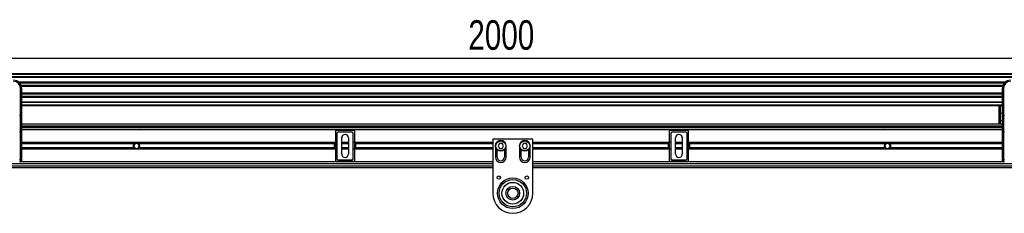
# Model space of a CAD drawing. Header units: millimetres. Extents: x 0 to 420, y 0 to 297.
# Tile 12 of 17: x 89 to 189, y 210 to 230. Entities that reach past the tile are written whole.
import ezdxf

# ---------------------------------------------------------------- set-up
doc = ezdxf.new("R2010")
doc.units = ezdxf.units.MM
doc.layers.add('QUOTE', color=174, linetype='Continuous')
doc.styles.add('SLDTEXTSTYLE3', font='TXT', dxfattribs={"width": 0.75})
doc.dimstyles.new('SLDDIMSTYLE0', dxfattribs={"dimtxt": 3, "dimasz": 3, "dimexe": 0, "dimexo": 0.0625, "dimgap": 0.75, "dimtad": 1, "dimlfac": 12.292419, "dimrnd": 1e-09, "dimzin": 12, "dimdsep": 46, "dimtxsty": 'SLDTEXTSTYLE3', "dimsah": 1, "dimcen": 0.09, "dimadec": 0, "dimazin": 3, "dimtfac": 1, "dimtdec": 3, "dimtofl": 0, "dimtmove": 0, "dimatfit": 3, "dimfxl": 0, "dimfrac": 2, "dimtolj": 1, "dimtzin": 12, "dimarcsym": 0})

# ---------------------------------------------------------------- blocks, each defined once
blk = doc.blocks.new('_D')
at = {"layer": 'QUOTE'}
for p, q in [((58.019, 218.815), (58.019, 227.703)), ((220.721, 218.815), (220.721, 227.703)), ((220.721, 225.703), (58.019, 225.703))]:
    blk.add_line(p, q, dxfattribs=at)
for points in [[(58.019, 225.703), (61.019, 225.203), (61.019, 226.203)], [(220.721, 225.703), (217.721, 226.203), (217.721, 225.203)]]:
    blk.add_solid(points, dxfattribs=at)
at = {"layer": 'QUOTE', "insert": (134.936, 229.571), "char_height": 3, "attachment_point": 1, "style": 'SLDTEXTSTYLE3'}
blk.add_mtext('2000', dxfattribs=at)

msp = doc.modelspace()

# ---------------------------------------------------------------- linework, layer by layer
at = {"color": 7, "linetype": 'Continuous', "lineweight": 25}
for p, q in [((220.72066, 224.13668), (58.01876, 224.13668)), ((220.72066, 224.05533), (58.01876, 224.05533)), ((220.72066, 223.81127), (58.01876, 223.81127)), ((220.72066, 223.76978), (58.01876, 223.76978)), ((189.44126, 223.29061), (89.29815, 223.29061)), ((189.34762, 223.19623), (89.3918, 223.19623)), ((189.20647, 222.9531), (89.53295, 222.9531)), ((89.4609, 219.9279), (89.4609, 222.67236)), ((89.58293, 222.67236), (89.4609, 222.67236)), ((189.17463, 222.8432), (89.56479, 222.8432)), ((89.58293, 222.67236), (89.58293, 221.95447)), ((189.15649, 222.17612), (89.58293, 222.17612)), ((189.15649, 222.06621), (89.58293, 222.06621)), ((89.58293, 221.95447), (89.58293, 221.43782)), ((189.15649, 221.95447), (189.15649, 222.67236)), ((189.15649, 222.67236), (189.27852, 222.67236)), ((189.15649, 221.43782), (189.15649, 221.95447)), ((189.27852, 222.67236), (189.27852, 219.9279)), ((189.15649, 221.82309), (89.58293, 221.82309)), ((189.15649, 221.7287), (89.58293, 221.7287)), ((89.58293, 221.43782), (89.58293, 219.9279)), ((189.15649, 221.24953), (89.58293, 221.24953)), ((189.15649, 221.20804), (89.58293, 221.20804)), ((189.15649, 220.96399), (89.58293, 220.96399)), ((189.15649, 219.9279), (189.15649, 221.43782)), ((189.15649, 220.88264), (89.58293, 220.88264)), ((188.81652, 220.14651), (188.81652, 220.88264)), ((188.93855, 220.14651), (188.81652, 220.14651)), ((188.81652, 219.24688), (188.81652, 220.14651)), ((188.93855, 220.88264), (188.93855, 220.14651)), ((188.93855, 220.14651), (188.93855, 219.34684)), ((188.93855, 220.14651), (189.15649, 220.14651)), ((89.37955, 219.9279), (89.4609, 219.9279)), ((89.4609, 218.20888), (89.4609, 219.9279)), ((89.58293, 219.9279), (89.4609, 219.9279)), ((89.58293, 219.9279), (89.58293, 218.26045)), ((189.15649, 219.01157), (89.58293, 219.01157)), ((188.81652, 219.01157), (188.81652, 219.24688)), ((188.93855, 219.34684), (188.93855, 219.01157)), ((189.15649, 219.34684), (188.93855, 219.34684)), ((189.15649, 218.26045), (189.15649, 219.9279)), ((189.27852, 219.9279), (189.15649, 219.9279)), ((189.27852, 219.9279), (189.35987, 219.9279)), ((189.27852, 219.9279), (189.27852, 218.20888)), ((89.4609, 218.20888), (89.37955, 218.20888)), ((89.4609, 215.42293), (89.4609, 218.20888)), ((89.58293, 218.84887), (189.15649, 218.84887)), ((89.58293, 218.72684), (189.15649, 218.72684)), ((189.15649, 218.64549), (89.58293, 218.64549)), ((189.15649, 218.44211), (89.58293, 218.44211)), ((89.58293, 218.26045), (89.58293, 215.4745)), ((101.45113, 218.72684), (101.54152, 218.64549)), ((101.94827, 218.64549), (102.03866, 218.72684)), ((121.44609, 218.33036), (121.44609, 215.29983)), ((123.35642, 218.37103), (121.48677, 218.37103)), ((121.58545, 218.09216), (121.58368, 218.09393)), ((121.58368, 218.09393), (121.58368, 215.53625)), ((121.58545, 218.09216), (121.58545, 215.53803)), ((121.7057, 218.21596), (121.70747, 218.21418)), ((123.13749, 218.21596), (121.7057, 218.21596)), ((123.13571, 218.21418), (121.70747, 218.21418)), ((123.13571, 218.21418), (123.13749, 218.21596)), ((123.25951, 218.09393), (123.25773, 218.09216)), ((123.25773, 215.53803), (123.25773, 218.09216)), ((123.25951, 215.53625), (123.25951, 218.09393)), ((123.39709, 215.29983), (123.39709, 218.33036)), ((139.07594, 218.72684), (139.16633, 218.64549)), ((139.57308, 218.64549), (139.66347, 218.72684)), ((155.34232, 218.33036), (155.34232, 215.29983)), ((157.25265, 218.37103), (155.383, 218.37103)), ((155.48168, 218.09216), (155.47991, 218.09393)), ((155.47991, 218.09393), (155.47991, 215.53625)), ((155.48168, 218.09216), (155.48168, 215.53803)), ((155.60193, 218.21596), (155.6037, 218.21418)), ((157.03372, 218.21596), (155.60193, 218.21596)), ((157.03194, 218.21418), (155.6037, 218.21418)), ((157.03194, 218.21418), (157.03372, 218.21596)), ((157.15574, 218.09393), (157.15396, 218.09216)), ((157.15396, 215.53803), (157.15396, 218.09216)), ((157.15574, 215.53625), (157.15574, 218.09393)), ((157.29332, 215.29983), (157.29332, 218.33036)), ((176.70075, 218.72684), (176.79114, 218.64549)), ((177.1979, 218.64549), (177.28829, 218.72684)), ((188.81652, 218.64549), (188.81652, 218.72684)), ((188.93855, 218.72684), (188.93855, 218.64549)), ((189.15649, 215.4745), (189.15649, 218.26045)), ((189.35987, 218.20888), (189.27852, 218.20888)), ((189.27852, 218.20888), (189.27852, 215.42293)), ((121.58368, 217.1527), (89.58293, 217.1527)), ((101.06079, 217.06451), (89.58293, 217.06451)), ((101.00848, 217.01781), (89.58293, 217.01781)), ((101.09555, 217.05914), (100.95464, 216.81509)), ((101.37735, 217.05914), (101.09555, 217.05914)), ((101.51826, 216.81509), (101.37735, 217.05914)), ((121.36475, 217.06451), (101.41211, 217.06451)), ((121.36475, 217.01781), (101.46442, 217.01781)), ((121.36475, 216.47749), (121.36475, 217.1527)), ((122.07585, 216.00158), (122.07585, 217.6286)), ((122.76733, 217.1527), (122.07585, 217.1527)), ((122.76733, 217.06451), (122.07585, 217.06451)), ((122.76733, 217.01781), (122.07585, 217.01781)), ((122.76733, 217.6286), (122.76733, 216.00158)), ((137.41728, 217.1527), (123.25951, 217.1527)), ((123.47844, 217.1527), (123.47844, 216.47749)), ((137.41728, 217.06451), (123.47844, 217.06451)), ((137.41728, 217.01781), (123.47844, 217.01781)), ((141.48483, 217.50657), (137.41728, 217.50657)), ((137.41728, 217.50657), (137.41728, 212.01539)), ((138.08989, 217.05914), (137.94899, 216.81509)), ((138.3717, 217.05914), (138.08989, 217.05914)), ((138.5126, 216.81509), (138.3717, 217.05914)), ((140.53042, 217.05914), (140.38951, 216.81509)), ((140.81223, 217.05914), (140.53042, 217.05914)), ((140.95313, 216.81509), (140.81223, 217.05914)), ((141.48483, 212.01539), (141.48483, 217.50657)), ((155.47991, 217.1527), (141.48483, 217.1527)), ((155.26098, 217.06451), (141.48483, 217.06451)), ((155.26098, 217.01781), (141.48483, 217.01781)), ((155.26098, 216.47749), (155.26098, 217.1527)), ((155.97208, 216.00158), (155.97208, 217.6286)), ((156.66356, 217.1527), (155.97208, 217.1527)), ((156.66356, 217.06451), (155.97208, 217.06451)), ((156.66356, 217.01781), (155.97208, 217.01781)), ((156.66356, 217.6286), (156.66356, 216.00158)), ((189.15649, 217.1527), (157.15574, 217.1527)), ((157.37467, 217.1527), (157.37467, 216.47749)), ((177.32731, 217.06451), (157.37467, 217.06451)), ((177.275, 217.01781), (157.37467, 217.01781)), ((177.36206, 217.05914), (177.22116, 216.81509)), ((177.64387, 217.05914), (177.36206, 217.05914)), ((177.78477, 216.81509), (177.64387, 217.05914)), ((189.15649, 217.06451), (177.67862, 217.06451)), ((189.15649, 217.01781), (177.73094, 217.01781)), ((101.00848, 216.61237), (89.58293, 216.61237)), ((101.06079, 216.56567), (89.58293, 216.56567)), ((121.58368, 216.47749), (89.58293, 216.47749)), ((100.95464, 216.81509), (101.09555, 216.57104)), ((101.09555, 216.57104), (101.37735, 216.57104)), ((101.37735, 216.57104), (101.51826, 216.81509)), ((121.36475, 216.56567), (101.41211, 216.56567)), ((121.36475, 216.61237), (101.46442, 216.61237)), ((122.76733, 216.61237), (122.07585, 216.61237)), ((122.76733, 216.56567), (122.07585, 216.56567)), ((122.76733, 216.47749), (122.07585, 216.47749)), ((137.41728, 216.47749), (123.25951, 216.47749)), ((137.41728, 216.61237), (123.47844, 216.61237)), ((137.41728, 216.56567), (123.47844, 216.56567)), ((137.68168, 216.81509), (137.68168, 215.67618)), ((137.86472, 215.67618), (137.86472, 216.43352)), ((137.94899, 216.81509), (138.08989, 216.57104)), ((138.08989, 216.57104), (138.3717, 216.57104)), ((138.3717, 216.57104), (138.5126, 216.81509)), ((138.59687, 216.43352), (138.59687, 215.67618)), ((138.77991, 215.67618), (138.77991, 216.81509)), ((140.1222, 216.81509), (140.1222, 215.67618)), ((140.30524, 215.67618), (140.30524, 216.43352)), ((140.38951, 216.81509), (140.53042, 216.57104)), ((140.53042, 216.57104), (140.81223, 216.57104)), ((140.81223, 216.57104), (140.95313, 216.81509)), ((141.0374, 216.43352), (141.0374, 215.67618)), ((141.22044, 215.67618), (141.22044, 216.81509)), ((155.26098, 216.61237), (141.48483, 216.61237)), ((155.26098, 216.56567), (141.48483, 216.56567)), ((155.47991, 216.47749), (141.48483, 216.47749)), ((156.66356, 216.61237), (155.97208, 216.61237)), ((156.66356, 216.56567), (155.97208, 216.56567)), ((156.66356, 216.47749), (155.97208, 216.47749)), ((189.15649, 216.47749), (157.15574, 216.47749)), ((177.275, 216.61237), (157.37467, 216.61237)), ((177.32731, 216.56567), (157.37467, 216.56567)), ((177.22116, 216.81509), (177.36206, 216.57104)), ((177.36206, 216.57104), (177.64387, 216.57104)), ((177.64387, 216.57104), (177.78477, 216.81509)), ((189.15649, 216.56567), (177.67862, 216.56567)), ((189.15649, 216.61237), (177.73094, 216.61237)), ((137.41728, 214.9847), (73.06868, 214.9847)), ((89.37955, 215.42293), (89.4609, 215.42293)), ((89.4609, 215.18807), (89.37955, 215.18807)), ((89.4609, 215.18807), (89.4609, 215.42293)), ((137.41728, 215.18807), (89.4609, 215.18807)), ((89.58293, 215.4745), (89.58293, 215.3101)), ((121.48677, 215.25915), (123.35642, 215.25915)), ((121.58368, 215.53625), (121.58545, 215.53803)), ((121.70747, 215.416), (121.7057, 215.41423)), ((121.7057, 215.41423), (123.13749, 215.41423)), ((121.70747, 215.416), (123.13571, 215.416)), ((123.13749, 215.41423), (123.13571, 215.416)), ((123.25773, 215.53803), (123.25951, 215.53625)), ((189.27852, 215.18807), (141.48483, 215.18807)), ((205.67073, 214.9847), (141.48483, 214.9847)), ((155.383, 215.25915), (157.25265, 215.25915)), ((155.47991, 215.53625), (155.48168, 215.53803)), ((155.6037, 215.416), (155.60193, 215.41423)), ((155.60193, 215.41423), (157.03372, 215.41423)), ((155.6037, 215.416), (157.03194, 215.416)), ((157.03372, 215.41423), (157.03194, 215.416)), ((157.15396, 215.53803), (157.15574, 215.53625)), ((189.15649, 215.3101), (189.15649, 215.4745)), ((189.27852, 215.42293), (189.35987, 215.42293)), ((189.27852, 215.42293), (189.27852, 215.18807)), ((189.35987, 215.18807), (189.27852, 215.18807)), ((58.01876, 214.61862), (137.41728, 214.61862)), ((60.25591, 214.78132), (137.41728, 214.78132)), ((141.48483, 214.78132), (217.35833, 214.78132)), ((141.48483, 214.61862), (218.05106, 214.61862))]:
    msp.add_line(p, q, dxfattribs=at)
at = {"color": 7, "linetype": 'Continuous', "lineweight": 25, "flags": 128}
for points in [[(89.58293, 218.26045), (89.58058, 218.25039), (89.57364, 218.24071), (89.56236, 218.23179), (89.54719, 218.22398), (89.52869, 218.21757), (89.5076, 218.2128), (89.48471, 218.20987), (89.4609, 218.20888)], [(189.27852, 218.20888), (189.25471, 218.20987), (189.23182, 218.2128), (189.21072, 218.21757), (189.19223, 218.22398), (189.17705, 218.23179), (189.16578, 218.24071), (189.15883, 218.25039), (189.15649, 218.26045)], [(89.58293, 215.4745), (89.58058, 215.46444), (89.57364, 215.45476), (89.56236, 215.44585), (89.54719, 215.43803), (89.52869, 215.43162), (89.5076, 215.42685), (89.48471, 215.42392), (89.4609, 215.42293)], [(189.27852, 215.42293), (189.25471, 215.42392), (189.23182, 215.42685), (189.21072, 215.43162), (189.19223, 215.43803), (189.17705, 215.44585), (189.16578, 215.45476), (189.15883, 215.46444), (189.15649, 215.4745)]]:
    msp.add_lwpolyline(points, dxfattribs=at)
at = {"color": 7, "linetype": 'Continuous', "lineweight": 25}
for centre, radius in [((138.23079, 216.81509), 0.52878), ((138.23079, 216.81509), 0.50438), ((140.67132, 216.81509), 0.52878), ((140.67132, 216.81509), 0.50438), ((138.02742, 213.60173), 0.17084), ((139.45106, 212.01539), 1.55208), ((139.45106, 212.01539), 1.55208), ((139.45106, 212.01539), 1.38297), ((139.45106, 212.01539), 1.09824), ((140.8747, 213.60173), 0.17084), ((139.45106, 212.01539), 0.69148), ((139.45106, 212.01539), 0.52878)]:
    msp.add_circle(centre, radius, dxfattribs=at)
for centre, radius, start, end in [((88.76942, 222.67236), 0.81351, 0, 90), ((88.76942, 222.67236), 0.69148, 0, 90), ((189.97, 222.67236), 0.81351, 90, 180), ((189.97, 222.67236), 0.69148, 90, 180), ((188.92851, 219.23463), 0.11266, 84.8889262, 173.7564536), ((122.42159, 217.6286), 0.34574, 0, 180), ((156.31782, 217.6286), 0.34574, 0, 180), ((101.23645, 216.81509), 0.30507, 54.8447195, 125.1552805), ((101.23645, 216.81509), 0.29693, 57.139529, 122.860471), ((138.23079, 216.81509), 0.54912, 0, 180), ((140.67132, 216.81509), 0.54912, 0, 180), ((177.50297, 216.81509), 0.30507, 54.8447195, 125.1552805), ((177.50297, 216.81509), 0.29693, 57.139529, 122.860471), ((101.23645, 216.81509), 0.30507, 234.8447189, 305.1552811), ((101.23645, 216.81509), 0.29693, 237.1395284, 302.8604716), ((122.42159, 216.00158), 0.34574, 180, 0), ((156.31782, 216.00158), 0.34574, 180, 0), ((177.50297, 216.81509), 0.30507, 234.8447189, 305.1552811), ((177.50297, 216.81509), 0.29693, 237.1395284, 302.8604716), ((89.4609, 215.3101), 0.12203, 270, 0), ((138.23079, 215.67618), 0.54912, 180, 0), ((138.23079, 215.67618), 0.36608, 180, 0), ((140.67132, 215.67618), 0.54912, 180, 0), ((140.67132, 215.67618), 0.36608, 180, 0), ((189.27852, 215.3101), 0.12203, 180, 270), ((139.45106, 212.01539), 2.03377, 180, 0)]:
    msp.add_arc(centre, radius, start, end, dxfattribs=at)
for centre, major_axis in [((121.48677, 218.33035), (-0.02876, 0.02876)), ((121.70571, 218.09392), (-0.08629, 0.08629)), ((121.70748, 218.09215), (-0.08629, 0.08629)), ((123.1357, 218.09215), (0.08629, 0.08629)), ((123.13748, 218.09392), (0.08629, 0.08629)), ((123.35641, 218.33035), (0.02876, 0.02876)), ((155.383, 218.33035), (-0.02876, 0.02876)), ((155.60194, 218.09392), (-0.08629, 0.08629)), ((155.60371, 218.09215), (-0.08629, 0.08629)), ((157.03193, 218.09215), (0.08629, 0.08629)), ((157.03371, 218.09392), (0.08629, 0.08629)), ((157.25264, 218.33035), (0.02876, 0.02876)), ((121.48677, 215.29983), (-0.02876, -0.02876)), ((121.70571, 215.53626), (-0.08629, -0.08629)), ((121.70748, 215.53803), (-0.08629, -0.08629)), ((123.1357, 215.53803), (0.08629, -0.08629)), ((123.13748, 215.53626), (0.08629, -0.08629)), ((123.35641, 215.29983), (0.02876, -0.02876)), ((155.383, 215.29983), (-0.02876, -0.02876)), ((155.60194, 215.53626), (-0.08629, -0.08629)), ((155.60371, 215.53803), (-0.08629, -0.08629)), ((157.03193, 215.53803), (0.08629, -0.08629)), ((157.03371, 215.53626), (0.08629, -0.08629)), ((157.25264, 215.29983), (0.02876, -0.02876))]:
    msp.add_ellipse(centre, major_axis=major_axis, ratio=0.99992385, start_param=5.49782522, end_param=7.06854539, dxfattribs=at)
for points, knots in [([(101.00848, 216.61237), (100.99655, 216.62579), (100.98588, 216.64015), (100.96702, 216.67088), (100.95876, 216.68742), (100.94535, 216.72199), (100.94023, 216.73981), (100.93324, 216.77661), (100.9314, 216.79585), (100.93137, 216.83376), (100.9331, 216.85253), (100.94005, 216.88973), (100.94526, 216.9079), (100.95858, 216.94235), (100.96681, 216.95894), (100.98581, 216.98995), (100.99653, 217.00438), (101.00848, 217.01781)], [0, 0, 0, 0, 0.125, 0.125, 0.25, 0.25, 0.375, 0.375, 0.5, 0.5, 0.625, 0.625, 0.75, 0.75, 0.875, 0.875, 1, 1, 1, 1]), ([(101.00848, 217.01781), (101.01613, 217.02641), (101.02491, 217.03522), (101.0428, 217.05112), (101.05213, 217.05841), (101.06079, 217.06451)], [0, 0, 0, 0, 0.5, 0.5, 1, 1, 1, 1]), ([(101.07534, 217.06451), (101.06597, 217.05846), (101.05611, 217.05131), (101.04175, 217.03936), (101.03708, 217.03523), (101.028, 217.02665), (101.02357, 217.02218), (101.01949, 217.01781)], [0, 0, 0, 0, 0.5, 0.5, 0.75, 0.75, 1, 1, 1, 1]), ([(101.45341, 217.01781), (101.44526, 217.02654), (101.43591, 217.03541), (101.41685, 217.05126), (101.40691, 217.05848), (101.39756, 217.06451)], [0, 0, 0, 0, 0.5, 0.5, 1, 1, 1, 1]), ([(101.41211, 217.06451), (101.42078, 217.0584), (101.43005, 217.05116), (101.448, 217.03522), (101.45677, 217.02641), (101.46442, 217.01781)], [0, 0, 0, 0, 0.5, 0.5, 1, 1, 1, 1]), ([(101.46442, 217.01781), (101.47635, 217.00439), (101.48702, 216.99003), (101.50588, 216.95931), (101.51414, 216.94276), (101.52755, 216.9082), (101.53267, 216.89037), (101.53966, 216.85358), (101.5415, 216.83434), (101.54153, 216.79643), (101.5398, 216.77765), (101.53285, 216.74045), (101.52764, 216.72228), (101.51432, 216.68783), (101.50609, 216.67124), (101.48709, 216.64023), (101.47637, 216.62581), (101.46442, 216.61237)], [0, 0, 0, 0, 0.125, 0.125, 0.25, 0.25, 0.375, 0.375, 0.5, 0.5, 0.625, 0.625, 0.75, 0.75, 0.875, 0.875, 1, 1, 1, 1]), ([(177.275, 216.61237), (177.26306, 216.62579), (177.25239, 216.64015), (177.23354, 216.67088), (177.22528, 216.68742), (177.21186, 216.72199), (177.20674, 216.73981), (177.19976, 216.77661), (177.19792, 216.79585), (177.19788, 216.83376), (177.19962, 216.85253), (177.20657, 216.88973), (177.21177, 216.9079), (177.2251, 216.94235), (177.23333, 216.95894), (177.25233, 216.98995), (177.26305, 217.00438), (177.275, 217.01781)], [0, 0, 0, 0, 0.125, 0.125, 0.25, 0.25, 0.375, 0.375, 0.5, 0.5, 0.625, 0.625, 0.75, 0.75, 0.875, 0.875, 1, 1, 1, 1]), ([(177.275, 217.01781), (177.28264, 217.02641), (177.29142, 217.03522), (177.30932, 217.05112), (177.31864, 217.05841), (177.32731, 217.06451)], [0, 0, 0, 0, 0.5, 0.5, 1, 1, 1, 1]), ([(177.34185, 217.06451), (177.33249, 217.05846), (177.32262, 217.05131), (177.30826, 217.03936), (177.3036, 217.03523), (177.29452, 217.02665), (177.29009, 217.02218), (177.286, 217.01781)], [0, 0, 0, 0, 0.5, 0.5, 0.75, 0.75, 1, 1, 1, 1]), ([(177.71993, 217.01781), (177.71177, 217.02654), (177.70242, 217.03541), (177.68336, 217.05126), (177.67342, 217.05848), (177.66408, 217.06451)], [0, 0, 0, 0, 0.5, 0.5, 1, 1, 1, 1]), ([(177.67862, 217.06451), (177.6873, 217.0584), (177.69657, 217.05116), (177.71452, 217.03522), (177.72329, 217.02641), (177.73094, 217.01781)], [0, 0, 0, 0, 0.5, 0.5, 1, 1, 1, 1]), ([(177.73094, 217.01781), (177.74287, 217.00439), (177.75354, 216.99003), (177.7724, 216.95931), (177.78065, 216.94276), (177.79407, 216.9082), (177.79919, 216.89037), (177.80617, 216.85358), (177.80801, 216.83434), (177.80805, 216.79643), (177.80632, 216.77765), (177.79936, 216.74045), (177.79416, 216.72228), (177.78083, 216.68783), (177.7726, 216.67124), (177.7536, 216.64023), (177.74288, 216.62581), (177.73094, 216.61237)], [0, 0, 0, 0, 0.125, 0.125, 0.25, 0.25, 0.375, 0.375, 0.5, 0.5, 0.625, 0.625, 0.75, 0.75, 0.875, 0.875, 1, 1, 1, 1]), ([(101.06079, 216.56567), (101.05212, 216.57178), (101.04285, 216.57903), (101.0249, 216.59497), (101.01613, 216.60377), (101.00848, 216.61237)], [0, 0, 0, 0, 0.5, 0.5, 1, 1, 1, 1]), ([(101.01949, 216.61237), (101.02764, 216.60364), (101.03699, 216.59478), (101.05605, 216.57892), (101.06599, 216.57171), (101.07534, 216.56567)], [0, 0, 0, 0, 0.5, 0.5, 1, 1, 1, 1]), ([(101.39756, 216.56567), (101.40693, 216.57172), (101.41679, 216.57887), (101.43115, 216.59082), (101.43582, 216.59496), (101.44489, 216.60353), (101.44933, 216.608), (101.45341, 216.61237)], [0, 0, 0, 0, 0.5, 0.5, 0.75, 0.75, 1, 1, 1, 1]), ([(101.46442, 216.61237), (101.45677, 216.60377), (101.44799, 216.59496), (101.4301, 216.57906), (101.42077, 216.57177), (101.41211, 216.56567)], [0, 0, 0, 0, 0.5, 0.5, 1, 1, 1, 1]), ([(177.32731, 216.56567), (177.31863, 216.57178), (177.30936, 216.57903), (177.29141, 216.59497), (177.28264, 216.60377), (177.275, 216.61237)], [0, 0, 0, 0, 0.5, 0.5, 1, 1, 1, 1]), ([(177.286, 216.61237), (177.29416, 216.60364), (177.30351, 216.59478), (177.32257, 216.57892), (177.33251, 216.57171), (177.34185, 216.56567)], [0, 0, 0, 0, 0.5, 0.5, 1, 1, 1, 1]), ([(177.66408, 216.56567), (177.67344, 216.57172), (177.68331, 216.57887), (177.69767, 216.59082), (177.70233, 216.59496), (177.71141, 216.60353), (177.71584, 216.608), (177.71993, 216.61237)], [0, 0, 0, 0, 0.5, 0.5, 0.75, 0.75, 1, 1, 1, 1]), ([(177.73094, 216.61237), (177.72329, 216.60377), (177.71451, 216.59496), (177.69661, 216.57906), (177.68729, 216.57177), (177.67862, 216.56567)], [0, 0, 0, 0, 0.5, 0.5, 1, 1, 1, 1])]:
    msp.add_open_spline(points, degree=3, knots=knots, dxfattribs=at)

# ---------------------------------------------------------------- dimensions: what is measured, and where the dimension line sits
at = {"layer": 'QUOTE'}
dim = msp.add_linear_dim(base=(58.01876, 225.70335), p1=(220.72066, 216.81509), p2=(58.01876, 216.81509), dimstyle='SLDDIMSTYLE0', dxfattribs=at)
dim.commit()
dim.dimension.update_dxf_attribs({"geometry": '_D', "text_midpoint": (139.36971, 225.70335), "dimtype": 160})

doc.saveas('drawing.dxf')
